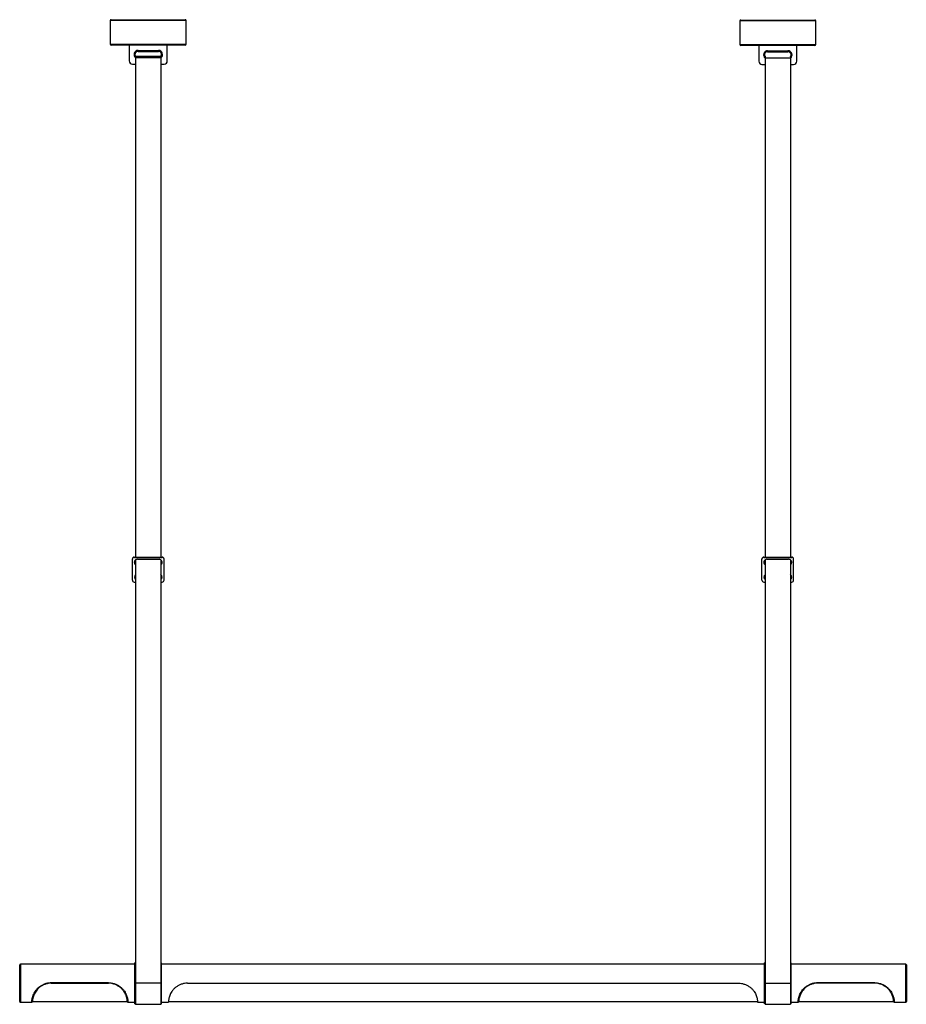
# Paper-space layout '_Frontal' of a CAD drawing. Header units: millimetres. Extents: x -793 to 607, y -19 to 1535.
import ezdxf

# ---------------------------------------------------------------- set-up
doc = ezdxf.new("R2010")
doc.units = ezdxf.units.MM

psp = doc.layouts.new('_Frontal')

# ---------------------------------------------------------------- linework, layer by layer
at = {"color": 7, "linetype": 'Continuous', "lineweight": 25}
for p, q in [((-649.9, 1533.4), (-649.9, 1496.4)), ((-648.4, 1534.9), (-531.4, 1534.9)), ((-529.9, 1496.4), (-529.9, 1533.4)), ((344.1, 1532.9), (344.1, 1495.9)), ((345.6, 1534.4), (462.6, 1534.4)), ((464.1, 1495.9), (464.1, 1532.9)), ((-531.4, 1494.9), (-648.4, 1494.9)), ((-619.9, 1494.9), (-619.9, 1469.9)), ((-559.9, 1469.9), (-559.9, 1494.9)), ((462.6, 1494.4), (345.6, 1494.4)), ((374.1, 1494.4), (374.1, 1469.4)), ((434.1, 1469.4), (434.1, 1494.4)), ((-609.9, 1477.3), (-569.9, 1477.3)), ((-609.9, 1477.3), (-609.9, 1474.9)), ((-605.9, 1484.9), (-605.9, 1486.4)), ((-605.9, 1486.4), (-573.9, 1486.4)), ((-605.9, 1484.9), (-573.9, 1484.9)), ((-573.9, 1486.4), (-573.9, 1484.9)), ((-569.9, 1477.3), (-569.9, 1474.9)), ((384.1, 1477.3), (384.1, 1474.9)), ((388.1, 1485.9), (420.1, 1485.9)), ((388.1, 1484.4), (388.1, 1485.9)), ((388.1, 1484.4), (420.1, 1484.4)), ((420.1, 1485.9), (420.1, 1484.4)), ((424.1, 1477.3), (424.1, 1474.9)), ((-614.9, 1464.9), (-609.9, 1464.9)), ((-569.9, 1474.9), (-609.9, 1474.9)), ((-569.9, 1464.9), (-564.9, 1464.9)), ((379.1, 1464.4), (384.1, 1464.4)), ((384.1, 1474.9), (424.1, 1474.9)), ((424.1, 1464.4), (429.1, 1464.4)), ((-611.9, 686.6), (-611.9, 686.1)), ((-611.9, 686.6), (-567.9, 686.6)), ((-611.9, 686.1), (-567.9, 686.1)), ((-567.9, 686.1), (-567.9, 686.6)), ((382.1, 686.6), (382.1, 686.1)), ((382.1, 686.6), (426.1, 686.6)), ((382.1, 686.1), (426.1, 686.1)), ((426.1, 686.1), (426.1, 686.6)), ((-614.9, 650.2), (-614.9, 683.7)), ((-606.9, 683.2), (-572.9, 683.2)), ((-564.9, 650.2), (-564.9, 683.7)), ((379.1, 650.2), (379.1, 683.7)), ((387.1, 683.2), (421.1, 683.2)), ((429.1, 650.2), (429.1, 683.7)), ((-611.9, 647.3), (-609.9, 647.3)), ((-569.9, 647.3), (-567.9, 647.3)), ((382.1, 647.3), (384.1, 647.3)), ((424.1, 647.3), (426.1, 647.3)), ((-792.9, -15), (-792.9, 43)), ((-610.9, 44), (-791.9, 44)), ((-609.9, 46.5), (-610.9, 46.5)), ((-610.9, -18.5), (-610.9, 46.5)), ((-568.9, 46.5), (-569.9, 46.5)), ((-568.9, -18.5), (-568.9, 46.5)), ((383.1, 44), (-568.9, 44)), ((384.1, 46.5), (383.1, 46.5)), ((383.1, -18.5), (383.1, 46.5)), ((384.1, 46.5), (384.1, -19.2)), ((425.1, 46.5), (424.1, 46.5)), ((424.1, 46.5), (424.1, -19.2)), ((425.1, -18.5), (425.1, 46.5)), ((606.1, 44), (425.1, 44)), ((607.1, 43), (607.1, -15)), ((-743, 15.1), (-652.9, 15.1)), ((-743, 14), (-652.9, 14)), ((-609.9, 14.3), (-609.9, -19.2)), ((-569.9, 14.3), (-609.9, 14.3)), ((-569.9, 14.3), (-569.9, -19.2)), ((-527.9, 14), (342.1, 14)), ((384.1, 14.3), (424.1, 14.3)), ((467, 15.1), (557.1, 15.1)), ((557.1, 14), (467, 14)), ((-772.9, -15), (-622.9, -15)), ((-557.9, -15), (372.1, -15)), ((437.1, -15), (587.1, -15)), ((-791.9, -16), (-773.9, -16)), ((-622, -16), (-610.9, -16)), ((-610.9, -18.5), (-609.9, -18.5)), ((-609.9, -19.2), (-569.9, -19.2)), ((-569.9, -18.5), (-568.9, -18.5)), ((-568.9, -16), (-557.9, -16)), ((372.1, -16), (383.1, -16)), ((384.1, -18.5), (383.1, -18.5)), ((384.1, -19.2), (424.1, -19.2)), ((384.1, -19.2), (424.1, -19.2)), ((425.1, -18.5), (424.1, -18.5)), ((425.1, -16), (436.1, -16)), ((588, -16), (606.1, -16))]:
    psp.add_line(p, q, dxfattribs=at)
at = {"color": 8, "linetype": 'Continuous', "lineweight": 25}
for p, q in [((-529.9, 1533.4), (-649.9, 1533.4)), ((464.1, 1532.9), (344.1, 1532.9)), ((-649.9, 1496.4), (-529.9, 1496.4)), ((344.1, 1495.9), (464.1, 1495.9)), ((-791.9, 44), (-791.9, -16)), ((606.1, -16), (606.1, 44))]:
    psp.add_line(p, q, dxfattribs=at)
at = {"color": 7, "linetype": 'Continuous', "lineweight": 25}
for centre, radius, start, end in [((-648.4, 1533.4), 1.5, 90, 180), ((-531.4, 1533.4), 1.5, 0, 90), ((345.6, 1532.9), 1.5, 90, 180), ((462.6, 1532.9), 1.5, 360, 90), ((-648.4, 1496.4), 1.5, 180, 270), ((-531.4, 1496.4), 1.5, 270, 0), ((345.6, 1495.9), 1.5, 180, 270), ((462.6, 1495.9), 1.5, 270, 0), ((-605.9, 1479.9), 5, 90, 216.8699), ((-573.9, 1479.9), 5, 323.1301, 90), ((388.1, 1479.4), 5, 90, 216.8699), ((420.1, 1479.4), 5, 323.1301, 90), ((-614.9, 1469.9), 5, 180, 270), ((-564.9, 1469.9), 5, 270, 0), ((379.1, 1469.4), 5, 180, 270), ((429.1, 1469.4), 5, 270, 360), ((-612, 683.6), 2.96, 89.1265, 179.099), ((-612, 683.2), 2.96, 89.1265, 179.099), ((-567.9, 683.6), 2.96, 0.901, 90.8735), ((-567.9, 683.2), 2.96, 0.901, 90.8735), ((382, 683.6), 2.96, 89.1265, 179.099), ((382, 683.2), 2.96, 89.1265, 179.099), ((426.1, 683.6), 2.96, 0.901, 90.8735), ((426.1, 683.2), 2.96, 0.901, 90.8735), ((-607.1, 678.4), 4.83, 88.3562, 234.4905), ((-607.1, 678.9), 4.8, 183.1921, 233.2021), ((-572.8, 678.4), 4.83, 306.4225, 91.738), ((-572.7, 678.9), 4.8, 305.8951, 356.803), ((386.9, 678.4), 4.83, 88.3562, 234.4905), ((386.9, 678.9), 4.8, 183.1921, 233.2021), ((421.2, 678.4), 4.83, 306.4225, 91.738), ((421.3, 678.9), 4.8, 305.8951, 356.803), ((-607.1, 655.1), 4.77, 126.7259, 233.5435), ((-607.1, 655.6), 4.8, 183.1935, 233.4665), ((-572.7, 655.1), 4.77, 306.0575, 54.1848), ((-572.7, 655.6), 4.8, 306.1328, 356.8043), ((386.9, 655.1), 4.77, 126.7259, 233.5435), ((386.9, 655.6), 4.8, 183.1935, 233.4665), ((421.3, 655.1), 4.77, 306.0575, 54.1848), ((421.3, 655.6), 4.8, 306.1328, 356.8043), ((-612, 650.3), 2.96, 180.901, 270.8735), ((-567.9, 650.3), 2.96, 269.1265, 359.099), ((382, 650.3), 2.96, 180.901, 270.8735), ((426.1, 650.3), 2.96, 269.1265, 359.099), ((-791.9, 43), 1, 90, 180), ((606.1, 43), 1, 0, 90), ((-791.9, -15), 1, 180, 270), ((606.1, -15), 1, 270, 0)]:
    psp.add_arc(centre, radius, start, end, dxfattribs=at)
at = {"color": 8, "linetype": 'Continuous', "lineweight": 25}
for centre, start, end in [((-605.9, 1479.9), 90, 231.6554), ((-573.9, 1479.9), 308.4256, 90), ((388.1, 1479.4), 90, 231.2833), ((420.1, 1479.4), 308.4256, 90)]:
    psp.add_arc(centre, 6.5, start, end, dxfattribs=at)
at = {"color": 7, "linetype": 'Continuous', "lineweight": 25}
for points, knots in [([(-609.9, 1474.9), (-609.9, 1444.3), (-609.9, 1382.9), (-609.9, 1290.4), (-609.9, 1197), (-609.9, 1102.7), (-609.9, 1014.3), (-609.9, 932), (-609.9, 855.7), (-609.9, 778.7), (-609.9, 722.3), (-609.9, 691.5), (-609.9, 686.6)], [0, 0, 0, 0, 0.116322, 0.233659, 0.352093, 0.471703, 0.592563, 0.688448, 0.785187, 0.882814, 0.981369, 1, 1, 1, 1]), ([(-569.9, 1474.9), (-569.9, 1444.3), (-569.9, 1382.9), (-569.9, 1290.4), (-569.9, 1197), (-569.9, 1102.7), (-569.9, 1014.3), (-569.9, 932), (-569.9, 855.7), (-569.9, 778.7), (-569.9, 722.3), (-569.9, 691.5), (-569.9, 686.6)], [0, 0, 0, 0, 0.116322, 0.233659, 0.352093, 0.471703, 0.592563, 0.688448, 0.785187, 0.882814, 0.981369, 1, 1, 1, 1]), ([(384.1, 1474.9), (384.1, 1444.3), (384.1, 1382.9), (384.1, 1290.4), (384.1, 1197), (384.1, 1102.7), (384.1, 1014.3), (384.1, 932), (384.1, 855.7), (384.1, 778.7), (384.1, 722.3), (384.1, 691.5), (384.1, 686.6)], [0, 0, 0, 0, 0.116322, 0.233659, 0.352093, 0.471703, 0.592563, 0.688448, 0.785187, 0.882814, 0.981369, 1, 1, 1, 1]), ([(424.1, 1474.9), (424.1, 1444.3), (424.1, 1382.9), (424.1, 1290.4), (424.1, 1197), (424.1, 1102.7), (424.1, 1014.3), (424.1, 932), (424.1, 855.7), (424.1, 778.7), (424.1, 722.3), (424.1, 691.5), (424.1, 686.6)], [0, 0, 0, 0, 0.116322, 0.233659, 0.352093, 0.471703, 0.592563, 0.688448, 0.785187, 0.882814, 0.981369, 1, 1, 1, 1]), ([(-609.9, 682.1), (-609.9, 662.4), (-609.9, 626.1), (-609.9, 573.3), (-609.9, 523.6), (-609.9, 473.5), (-609.9, 423.1), (-609.9, 372.4), (-609.9, 321.3), (-609.9, 270.1), (-609.9, 227.8), (-609.9, 194.7), (-609.9, 171), (-609.9, 148.2), (-609.9, 127.9), (-609.9, 110.1), (-609.9, 94.9), (-609.9, 80.6), (-609.9, 68.3), (-609.9, 57.7), (-609.9, 48.9), (-609.9, 40.9), (-609.9, 33.9), (-609.9, 28.2), (-609.9, 23.7), (-609.9, 20.3), (-609.9, 17.6), (-609.9, 15.7), (-609.9, 14.7), (-609.9, 14.3)], [0, 0, 0, 0, 0.088675, 0.162594, 0.236989, 0.311874, 0.387262, 0.463167, 0.539602, 0.616556, 0.692945, 0.729631, 0.765275, 0.79957, 0.832209, 0.856493, 0.879417, 0.900833, 0.920591, 0.935105, 0.948385, 0.960357, 0.970941, 0.980061, 0.986146, 0.991234, 0.995278, 0.998209, 1, 1, 1, 1]), ([(-569.9, 682.1), (-569.9, 662.4), (-569.9, 626.1), (-569.9, 573.3), (-569.9, 523.6), (-569.9, 473.5), (-569.9, 423.1), (-569.9, 372.4), (-569.9, 321.3), (-569.9, 270.1), (-569.9, 227.8), (-569.9, 194.7), (-569.9, 171), (-569.9, 148.2), (-569.9, 127.9), (-569.9, 110.1), (-569.9, 94.9), (-569.9, 80.6), (-569.9, 68.3), (-569.9, 57.7), (-569.9, 48.9), (-569.9, 40.9), (-569.9, 33.9), (-569.9, 28.2), (-569.9, 23.7), (-569.9, 20.3), (-569.9, 17.6), (-569.9, 15.7), (-569.9, 14.7), (-569.9, 14.3)], [0, 0, 0, 0, 0.0886722, 0.1625915, 0.2369871, 0.3118721, 0.3872599, 0.463165, 0.5396003, 0.6165553, 0.6929439, 0.7296304, 0.7652744, 0.7995692, 0.8322084, 0.8564925, 0.8794169, 0.9008327, 0.9205912, 0.9351045, 0.9483852, 0.9603565, 0.9709411, 0.9800606, 0.9861455, 0.991234, 0.9952782, 0.9982089, 1, 1, 1, 1]), ([(384.1, 682.1), (384.1, 662.4), (384.1, 626.1), (384.1, 573.3), (384.1, 523.6), (384.1, 473.5), (384.1, 423.1), (384.1, 372.4), (384.1, 321.3), (384.1, 270.1), (384.1, 227.8), (384.1, 194.7), (384.1, 171), (384.1, 148.2), (384.1, 127.9), (384.1, 110.1), (384.1, 94.9), (384.1, 80.6), (384.1, 68.3), (384.1, 57.7), (384.1, 48.9), (384.1, 40.9), (384.1, 33.9), (384.1, 28.2), (384.1, 23.7), (384.1, 20.3), (384.1, 17.6), (384.1, 15.7), (384.1, 14.7), (384.1, 14.3)], [0, 0, 0, 0, 0.088675, 0.162594, 0.2369894, 0.3118742, 0.3872618, 0.4631666, 0.5396017, 0.6165565, 0.6929449, 0.7296312, 0.7652751, 0.7995698, 0.8322089, 0.8564929, 0.8794172, 0.900833, 0.9205915, 0.9351047, 0.9483854, 0.9603567, 0.9709412, 0.9800606, 0.9861455, 0.991234, 0.9952782, 0.9982089, 1, 1, 1, 1]), ([(424.1, 682.1), (424.1, 662.4), (424.1, 626.1), (424.1, 573.3), (424.1, 523.6), (424.1, 473.5), (424.1, 423.1), (424.1, 372.4), (424.1, 321.3), (424.1, 270.1), (424.1, 227.8), (424.1, 194.7), (424.1, 171), (424.1, 148.2), (424.1, 127.9), (424.1, 110.1), (424.1, 94.9), (424.1, 80.6), (424.1, 68.3), (424.1, 57.7), (424.1, 48.9), (424.1, 40.9), (424.1, 33.9), (424.1, 28.2), (424.1, 23.7), (424.1, 20.3), (424.1, 17.6), (424.1, 15.7), (424.1, 14.7), (424.1, 14.3)], [0, 0, 0, 0, 0.088672, 0.162591, 0.236987, 0.311872, 0.38726, 0.463165, 0.5396, 0.616555, 0.692944, 0.72963, 0.765274, 0.799569, 0.832208, 0.856492, 0.879417, 0.900833, 0.920591, 0.935105, 0.948385, 0.960357, 0.970941, 0.980061, 0.986145, 0.991234, 0.995278, 0.998209, 1, 1, 1, 1]), ([(-748.2, 13.5), (-749.9, 13.2), (-753, 12.4), (-757.1, 10.5), (-760.6, 8.4), (-763.6, 5.9), (-766.1, 3.1), (-768.3, 0.1), (-770.1, -3.2), (-771.4, -6.4), (-772.2, -9.4), (-772.7, -11.9), (-772.9, -13.7), (-772.9, -14.8), (-772.9, -14.9), (-772.9, -15)], [0, 0, 0, 0, 0.090771, 0.16453, 0.23826, 0.304876, 0.371453, 0.441662, 0.511859, 0.592244, 0.672701, 0.756952, 0.841254, 0.925942, 1, 1, 1, 1]), ([(-743, 14), (-743, 14), (-743, 14.1), (-743, 14.2), (-743, 14.3), (-743, 14.4), (-743, 14.6), (-743, 14.8), (-743, 14.9), (-743, 15.1)], [0, 0, 0, 0, 0.25, 0.25, 0.5, 0.5, 0.75, 0.75, 1, 1, 1, 1]), ([(-652.9, 14), (-652.9, 14), (-652.9, 14.1), (-652.9, 14.2), (-652.9, 14.3), (-652.9, 14.4), (-652.9, 14.6), (-652.9, 14.8), (-652.9, 14.9), (-652.9, 15.1)], [0, 0, 0, 0, 0.25, 0.25, 0.5, 0.5, 0.75, 0.75, 1, 1, 1, 1]), ([(-623, -15), (-623, -14.9), (-623, -14.8), (-623, -13.8), (-623.2, -12.2), (-623.5, -10.1), (-624.1, -7.7), (-625, -5), (-626.4, -1.9), (-628.4, 1.4), (-631.2, 4.8), (-633.6, 7), (-636.3, 9), (-639.4, 10.9), (-643.6, 12.7), (-646.5, 13.3), (-647.7, 13.5)], [0, 0, 0, 0, 0.072537, 0.158529, 0.230834, 0.30472, 0.371391, 0.439667, 0.51196, 0.586837, 0.666359, 0.748947, 0.758915, 0.846629, 0.937182, 1, 1, 1, 1]), ([(-527.9, 14), (-529.6, 14), (-532.9, 13.8), (-537.7, 12.5), (-542.4, 10.5), (-546.5, 7.8), (-550.1, 4.5), (-552.8, 1), (-554.8, -2.4), (-556.1, -5.5), (-557, -8.3), (-557.5, -10.8), (-557.8, -13), (-557.9, -14.6), (-557.9, -15.8), (-557.9, -15.9), (-557.9, -15.9)], [0, 0, 0, 0, 0.076847, 0.155848, 0.233333, 0.313233, 0.387345, 0.464313, 0.528449, 0.594698, 0.655338, 0.717448, 0.784123, 0.85233, 0.927212, 1, 1, 1, 1]), ([(342.1, 14), (343.7, 14), (347, 13.8), (351.8, 12.5), (356.5, 10.5), (360.6, 7.8), (364.2, 4.5), (366.9, 1), (368.9, -2.4), (370.2, -5.5), (371.1, -8.3), (371.6, -10.8), (371.9, -13), (372, -14.6), (372.1, -15.8), (372.1, -15.9), (372.1, -15.9)], [0, 0, 0, 0, 0.076847, 0.155848, 0.233333, 0.313233, 0.387345, 0.464313, 0.528449, 0.594698, 0.655338, 0.717448, 0.784123, 0.85233, 0.927212, 1, 1, 1, 1]), ([(461.8, 13.5), (460.1, 13.2), (457, 12.4), (452.9, 10.5), (449.5, 8.4), (446.4, 5.9), (443.9, 3.1), (441.7, 0.1), (439.9, -3.1), (438.6, -6.4), (437.8, -9.4), (437.3, -11.9), (437.1, -13.7), (437.1, -14.8), (437.1, -14.9), (437.1, -15)], [0, 0, 0, 0, 0.0907649, 0.1637206, 0.238249, 0.3040826, 0.3714403, 0.4405258, 0.5118522, 0.5907487, 0.6727057, 0.7556979, 0.841257, 0.9248222, 1, 1, 1, 1]), ([(467, 14), (467, 14), (467, 14.1), (467, 14.2), (467, 14.3), (467, 14.4), (467, 14.6), (467, 14.8), (467, 14.9), (467, 15.1)], [0, 0, 0, 0, 0.25, 0.25, 0.5, 0.5, 0.75, 0.75, 1, 1, 1, 1]), ([(557.1, 14), (557.1, 14), (557.1, 14.1), (557.1, 14.2), (557.1, 14.3), (557.1, 14.4), (557.1, 14.6), (557.1, 14.8), (557.1, 14.9), (557.1, 15.1)], [0, 0, 0, 0, 0.25, 0.25, 0.5, 0.5, 0.75, 0.75, 1, 1, 1, 1]), ([(587, -15), (587, -14.9), (587, -14.8), (587, -13.8), (586.8, -12.1), (586.5, -10.1), (585.9, -7.7), (585, -5), (583.6, -1.9), (581.5, 1.5), (578.8, 4.8), (576.4, 7), (573.7, 9), (570.6, 10.9), (566.3, 12.7), (563.5, 13.3), (562.3, 13.5)], [0, 0, 0, 0, 0.073662, 0.158531, 0.231643, 0.304728, 0.372222, 0.439678, 0.513265, 0.586839, 0.667849, 0.748939, 0.758909, 0.848016, 0.937177, 1, 1, 1, 1]), ([(-773.9, -15.9), (-773.9, -16), (-773.7, -16), (-773.5, -15.9), (-773.2, -15.7), (-773.1, -15.5), (-773, -15.4), (-773, -15.3), (-773, -15.3)], [0, 0, 0, 0, 0.124391, 0.40789, 0.634704, 0.825941, 0.986507, 1, 1, 1, 1]), ([(-622.9, -15.3), (-622.9, -15.3), (-622.9, -15.4), (-622.8, -15.6), (-622.5, -15.8), (-622.2, -15.9), (-622, -15.9), (-622, -15.9)], [0, 0, 0, 0, 0.031301, 0.238184, 0.51697, 0.807624, 1, 1, 1, 1]), ([(436.1, -15.9), (436.1, -16), (436.3, -16), (436.5, -15.9), (436.8, -15.7), (436.9, -15.5), (437, -15.4), (437, -15.3), (437, -15.3)], [0, 0, 0, 0, 0.124522, 0.407863, 0.634549, 0.825679, 0.986155, 1, 1, 1, 1]), ([(587.1, -15.3), (587.1, -15.3), (587.1, -15.4), (587.2, -15.6), (587.5, -15.8), (587.8, -15.9), (588, -15.9), (588, -15.9)], [0, 0, 0, 0, 0.031734, 0.238572, 0.517299, 0.80789, 1, 1, 1, 1])]:
    psp.add_open_spline(points, degree=3, knots=knots, dxfattribs=at)
at = {"color": 8, "linetype": 'Continuous', "lineweight": 25}
for points, knots in [([(-773.9, -15.9), (-773.9, -15.9), (-773.9, -15.8), (-773.9, -14.6), (-773.7, -12.7), (-773.2, -10), (-772.4, -6.8), (-771, -3.3), (-769.2, 0.1), (-766.9, 3.3), (-764.3, 6.3), (-761.2, 9), (-757.6, 11.3), (-753.3, 13.3), (-748.4, 14.8), (-744.8, 15), (-743, 15.1)], [0, 0, 0, 0, 0.067455, 0.145345, 0.22108, 0.299142, 0.371847, 0.447189, 0.511013, 0.576851, 0.637348, 0.699292, 0.765792, 0.833818, 0.915567, 1, 1, 1, 1]), ([(-652.9, 15.1), (-651.4, 15), (-648.3, 14.8), (-643.6, 13.7), (-638.9, 11.7), (-634.5, 8.9), (-630.7, 5.4), (-627.7, 1.7), (-625.5, -2), (-624.1, -5.3), (-623.1, -8.2), (-622.5, -10.8), (-622.2, -12.9), (-622, -14.6), (-622, -15.8), (-622, -15.9), (-622, -15.9)], [0, 0, 0, 0, 0.070343, 0.140688, 0.221854, 0.302983, 0.382067, 0.461074, 0.528925, 0.596783, 0.658689, 0.720622, 0.787188, 0.853773, 0.93065, 1, 1, 1, 1]), ([(436.1, -15.9), (436.1, -15.9), (436.1, -15.8), (436.1, -14.6), (436.3, -12.6), (436.8, -10), (437.7, -6.8), (439, -3.3), (440.8, 0.2), (443.1, 3.4), (445.7, 6.3), (448.8, 9), (452.4, 11.3), (456.7, 13.3), (461.6, 14.8), (465.2, 15), (467, 15.1)], [0, 0, 0, 0, 0.068537, 0.145348, 0.222266, 0.299147, 0.373193, 0.447186, 0.51201, 0.576844, 0.638051, 0.699287, 0.766543, 0.833818, 0.91691, 1, 1, 1, 1]), ([(557.1, 15.1), (558.6, 15), (561.7, 14.8), (566.3, 13.7), (571, 11.7), (575.4, 8.9), (579.3, 5.4), (582.3, 1.8), (584.5, -1.9), (585.9, -5.2), (586.9, -8.2), (587.5, -10.7), (587.8, -12.9), (588, -14.6), (588, -15.8), (588, -15.9), (588, -15.9)], [0, 0, 0, 0, 0.069525, 0.140683, 0.220537, 0.302976, 0.380481, 0.461078, 0.52778, 0.596794, 0.65795, 0.72063, 0.786435, 0.853777, 0.929566, 1, 1, 1, 1])]:
    psp.add_open_spline(points, degree=3, knots=knots, dxfattribs=at)
at = {"color": 7, "linetype": 'Continuous', "lineweight": 25}
for points in [[(-743, 14), (-744.7, 14), (-746.5, 13.9), (-748.2, 13.5)], [(-647.7, 13.5), (-649.4, 13.9), (-651.2, 14), (-652.9, 14)], [(467, 14), (465.3, 14), (463.5, 13.9), (461.8, 13.5)], [(562.3, 13.5), (560.6, 13.9), (558.8, 14), (557.1, 14)]]:
    psp.add_open_spline(points, degree=3, dxfattribs=at)

doc.saveas('drawing.dxf')
